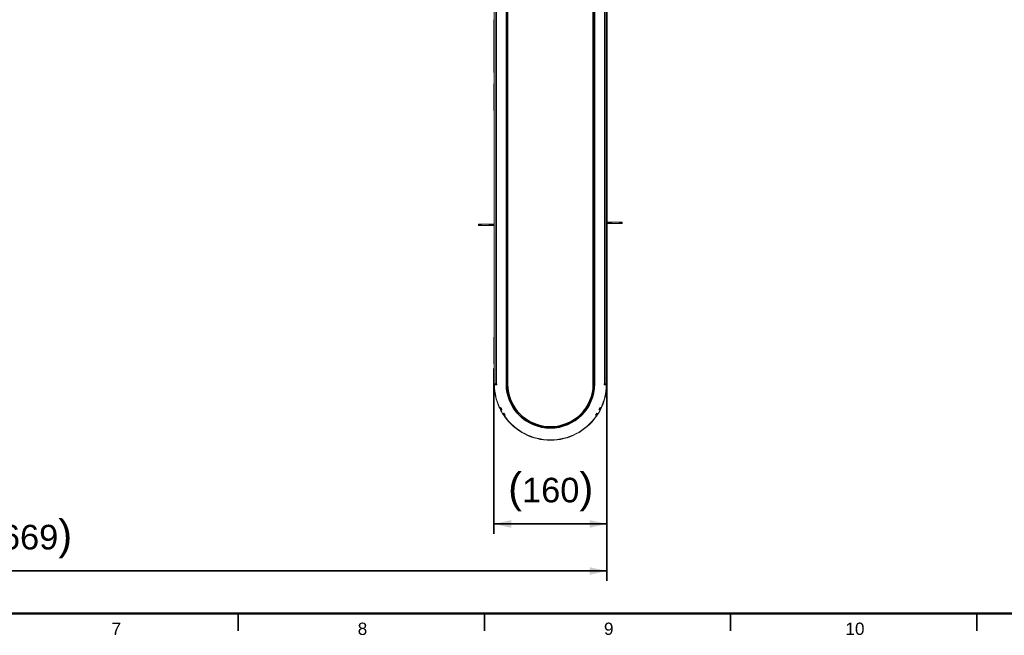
# Model space of a CAD drawing. Header units: millimetres. Extents: x 4 to 1188, y 1 to 840.
# Tile 6 of 210: x 300 to 500, y 1 to 126. Entities that reach past the tile are written whole.
import ezdxf

# ---------------------------------------------------------------- set-up
doc = ezdxf.new("R2010")
doc.units = ezdxf.units.MM
doc.layers.add('1', color=7, linetype='Continuous')
doc.layers.add('256', color=7, linetype='Continuous')
doc.styles.add('Arial Unicode MS', font='Arial Unicode MS')
doc.dimstyles.get("Standard").update_dxf_attribs({"dimtxt": 0.18, "dimasz": 0.18, "dimexe": 0.18, "dimexo": 0.0625, "dimgap": 0.09, "dimtad": 0, "dimtih": 1, "dimtoh": 1, "dimdec": 4, "dimzin": 0, "dimdsep": 46, "dimtxsty": 'Standard', "dimcen": 0.09, "dimadec": 0, "dimazin": 0, "dimtfac": 1, "dimtdec": 4, "dimtofl": 0, "dimtmove": 0, "dimatfit": 3, "dimfxl": 0, "dimtolj": 1, "dimtzin": 0, "dimarcsym": 0})

# ---------------------------------------------------------------- blocks, each defined once
blk = doc.blocks.new('_U10')
at = {"layer": '1', "color": 18, "lineweight": 35}
for p, q in [((396.46, 54.75), (396.46, 21.2)), ((419.37, 54.75), (419.37, 21.2)), ((396.46, 23.2), (419.37, 23.2))]:
    blk.add_line(p, q, dxfattribs=at)
at = {"layer": '1', "color": 18, "lineweight": 70}
for points in [[(396.46, 23.2), (399.96, 23.98), (399.96, 22.42)], [(419.37, 23.2), (415.87, 22.42), (415.87, 23.98)]]:
    blk.add_solid(points, dxfattribs=at)
at = {"layer": '1', "color": 18, "linetype": 'Continuous', "lineweight": 13, "insert": (399.34, 25.76), "char_height": 5, "attachment_point": 7, "line_spacing_factor": 1.047437, "style": 'Arial Unicode MS'}
blk.add_mtext('\\fArial Unicode MS|b0|i0;\\W1.0000;{\\H1.21x;(}160{\\H1.21x;)}', dxfattribs=at)
blk = doc.blocks.new('_U11')
at = {"layer": '1', "color": 18, "lineweight": 35}
for p, q in [((180.92, 220.59), (180.92, 11.64)), ((419.37, 220.59), (419.37, 11.64)), ((180.92, 13.64), (419.37, 13.64))]:
    blk.add_line(p, q, dxfattribs=at)
at = {"layer": '1', "color": 18, "lineweight": 70}
for points in [[(180.92, 13.64), (184.42, 14.42), (184.42, 12.87)], [(419.37, 13.64), (415.87, 12.87), (415.87, 14.42)]]:
    blk.add_solid(points, dxfattribs=at)
at = {"layer": '1', "color": 18, "linetype": 'Continuous', "lineweight": 13, "insert": (289.63, 16.2), "char_height": 5, "attachment_point": 7, "line_spacing_factor": 1.047437, "style": 'Arial Unicode MS'}
blk.add_mtext('\\fArial Unicode MS|b0|i0;\\W1.0000;{\\H1.21x;(}1669{\\H1.21x;)}', dxfattribs=at)

msp = doc.modelspace()

# ---------------------------------------------------------------- linework, layer by layer
at = {"layer": '1', "color": 154, "linetype": 'Continuous', "lineweight": 35}
for p, q in [((416.6315, 51.6294), (416.6315, 231.0579)), ((418.9458, 51.6294), (418.9458, 231.0579)), ((396.8887, 140.4269), (396.8887, 51.6294)), ((399.203, 140.4269), (399.203, 51.6294)), ((393.5427, 83.8008), (393.5427, 84.0865)), ((393.8129, 84.0865), (393.8129, 83.8008)), ((395.5783, 83.8008), (395.5783, 84.0865)), ((395.8258, 84.0865), (395.8258, 83.8008)), ((396.1062, 83.8008), (396.1062, 84.0865)), ((396.3536, 84.0865), (396.3536, 83.8008)), ((419.4809, 84.2294), (419.4809, 84.5151)), ((419.7283, 84.5151), (419.7283, 84.2294)), ((420.0087, 84.2294), (420.0087, 84.5151)), ((420.2562, 84.5151), (420.2562, 84.2294)), ((422.0216, 84.2294), (422.0216, 84.5151)), ((422.2918, 84.5151), (422.2918, 84.2294)), ((396.4885, 66.2339), (396.4887, 66.2339)), ((396.4885, 65.7423), (396.4887, 65.7423)), ((396.4885, 65.27), (396.4887, 65.27)), ((396.4885, 65.0416), (396.4887, 65.0416)), ((396.4885, 63.452), (396.4887, 63.452)), ((396.4885, 63.1817), (396.4887, 63.1817)), ((396.4885, 62.7275), (396.4887, 62.7275)), ((396.4885, 62.4991), (396.4887, 62.4991)), ((396.4885, 61.5012), (396.4887, 61.5012)), ((396.7746, 51.5536), (396.4889, 51.5536)), ((398.9887, 51.6294), (399.203, 51.6294)), ((416.6315, 51.6294), (416.8458, 51.6294)), ((419.0598, 51.5536), (419.3456, 51.5536)), ((397.9012, 46.7465), (397.6435, 46.6231)), ((398.0254, 46.4996), (397.7727, 46.3663)), ((417.8091, 46.4996), (418.0618, 46.3663)), ((417.9333, 46.7465), (418.191, 46.6231)), ((398.5288, 45.6277), (398.287, 45.4754)), ((398.6806, 45.3966), (398.4448, 45.2352)), ((417.1539, 45.3966), (417.3897, 45.2352)), ((417.3057, 45.6277), (417.5475, 45.4754))]:
    msp.add_line(p, q, dxfattribs=at)
at = {"layer": '1', "color": 154, "linetype": 'Continuous', "lineweight": 13}
for p, q in [((416.8458, 231.0579), (416.8458, 51.6294)), ((416.9172, 51.6294), (416.9172, 231.0579)), ((419.3458, 231.0579), (419.3458, 51.6294)), ((396.4887, 140.4269), (396.4887, 51.6294)), ((398.9172, 140.4269), (398.9172, 51.6294)), ((398.9887, 51.6294), (398.9887, 140.4269)), ((396.4887, 125.5933), (396.4601, 125.5933)), ((396.4601, 114.879), (396.4601, 125.5933)), ((396.4601, 114.879), (396.4887, 114.879)), ((396.4601, 107.2651), (396.4601, 112.6079)), ((419.3744, 112.6079), (419.3744, 107.2651)), ((393.3315, 83.8008), (393.3315, 84.0865)), ((393.5427, 84.0865), (393.3315, 84.0865)), ((393.5427, 84.0865), (393.8129, 84.0865)), ((395.5783, 84.0865), (393.8129, 84.0865)), ((395.5783, 84.0865), (395.8258, 84.0865)), ((396.1062, 84.0865), (395.8258, 84.0865)), ((396.1062, 84.0865), (396.3536, 84.0865)), ((396.4887, 84.0865), (396.3536, 84.0865)), ((419.3458, 84.5151), (419.4809, 84.5151)), ((419.3458, 84.2294), (419.4809, 84.2294)), ((419.4809, 84.5151), (419.7283, 84.5151)), ((419.7283, 84.2294), (419.4809, 84.2294)), ((419.7283, 84.5151), (420.0087, 84.5151)), ((419.7283, 84.2294), (420.0087, 84.2294)), ((420.0087, 84.5151), (420.2562, 84.5151)), ((420.2562, 84.2294), (420.0087, 84.2294)), ((420.2562, 84.5151), (422.0216, 84.5151)), ((420.2562, 84.2294), (422.0216, 84.2294)), ((422.0216, 84.5151), (422.2918, 84.5151)), ((422.2918, 84.2294), (422.0216, 84.2294)), ((422.2918, 84.5151), (422.503, 84.5151)), ((422.2918, 84.2294), (422.503, 84.2294)), ((422.503, 84.5151), (422.503, 84.2294)), ((393.5427, 83.8008), (393.3315, 83.8008)), ((393.8129, 83.8008), (393.5427, 83.8008)), ((395.5783, 83.8008), (393.8129, 83.8008)), ((395.8258, 83.8008), (395.5783, 83.8008)), ((396.1062, 83.8008), (395.8258, 83.8008)), ((396.3536, 83.8008), (396.1062, 83.8008)), ((396.4887, 83.8008), (396.3536, 83.8008)), ((396.4885, 67.38), (396.4885, 67.3801)), ((396.4885, 67.3801), (396.4887, 67.3801)), ((396.4885, 67.1919), (396.4887, 67.1919)), ((396.4885, 66.6902), (396.4887, 66.6902)), ((396.4885, 66.3988), (396.4887, 66.3988)), ((396.4885, 66.1921), (396.4885, 66.2339)), ((396.4885, 65.7467), (396.4885, 66.1921)), ((396.4885, 66.1921), (396.4887, 66.1921)), ((396.4885, 65.7423), (396.4885, 65.7467)), ((396.4885, 65.7467), (396.4887, 65.7467)), ((396.4885, 65.7423), (396.4887, 65.7423)), ((396.4885, 65.7423), (396.4885, 65.7423)), ((396.4885, 65.0401), (396.4887, 65.0401)), ((396.4885, 65.0354), (396.4887, 65.0354)), ((396.4885, 64.6338), (396.4887, 64.6338)), ((396.4885, 64.0342), (396.4885, 64.0378)), ((396.4885, 64.0378), (396.4887, 64.0378)), ((396.4885, 64.0326), (396.4885, 64.0342)), ((396.4885, 64.0342), (396.4887, 64.0342)), ((396.4885, 64.0326), (396.4887, 64.0326)), ((396.4885, 63.1817), (396.4887, 63.1817)), ((396.4885, 63.179), (396.4887, 63.179)), ((396.4885, 63.1789), (396.4887, 63.1789)), ((396.4885, 62.4911), (396.4887, 62.4911)), ((396.4885, 62.4865), (396.4887, 62.4865)), ((396.4885, 62.2879), (396.4885, 62.2879)), ((396.4885, 62.0868), (396.4887, 62.0868)), ((396.4601, 55.7508), (396.4601, 61.0936)), ((396.4885, 61.5065), (396.4885, 61.5065)), ((396.4885, 61.5065), (396.4887, 61.5065)), ((396.4885, 61.5065), (396.4887, 61.5065)), ((396.4885, 61.5031), (396.4885, 61.5064)), ((396.4885, 61.5031), (396.4887, 61.5031)), ((396.4885, 61.4948), (396.4885, 61.5012)), ((396.4885, 61.4948), (396.4887, 61.4948)), ((396.4887, 61.5065), (396.4887, 61.5065)), ((419.3744, 61.0936), (419.3744, 55.7508)), ((396.4905, 51.6294), (396.4887, 51.6294)), ((396.4905, 51.6294), (396.8887, 51.6294)), ((397.0315, 51.4865), (396.7066, 51.4865)), ((396.8887, 51.6294), (397.0315, 51.6294)), ((397.0315, 51.6294), (397.0315, 51.4865)), ((418.803, 51.4865), (418.803, 51.6294)), ((418.803, 51.6294), (418.9458, 51.6294)), ((419.1279, 51.4865), (418.803, 51.4865)), ((419.344, 51.6294), (418.9458, 51.6294)), ((419.344, 51.6294), (419.3458, 51.6294)), ((397.8683, 46.8147), (397.6106, 46.6912)), ((397.8599, 46.8322), (397.7962, 46.8019)), ((398.0605, 46.4325), (397.8077, 46.2992)), ((398.0787, 46.3981), (397.9533, 46.3315)), ((417.8811, 46.3315), (417.7558, 46.3981)), ((417.774, 46.4325), (418.0267, 46.2992)), ((417.9662, 46.8147), (418.2239, 46.6912)), ((418.0383, 46.8019), (417.9746, 46.8322)), ((398.4882, 45.6916), (398.2465, 45.5393)), ((398.3472, 45.6493), (398.4676, 45.7245)), ((398.7231, 45.334), (398.4874, 45.1726)), ((398.676, 45.278), (398.7341, 45.318)), ((417.1004, 45.318), (417.1585, 45.278)), ((417.1114, 45.334), (417.3471, 45.1726)), ((417.3463, 45.6916), (417.588, 45.5393)), ((417.3669, 45.7245), (417.4873, 45.6493))]:
    msp.add_line(p, q, dxfattribs=at)
for centre, radius, start, end in [((396.5315, 112.6079), 0.0714, 126.870469, 180), ((419.303, 112.6079), 0.0714, 0, 53.129531), ((396.7458, 107.2651), 0.2857, 180, 205.842656), ((419.0887, 107.2651), 0.2857, 334.157344, 0), ((396.7458, 61.0936), 0.2857, 154.157344, 180), ((419.0887, 61.0936), 0.2857, 0, 25.842656), ((396.5315, 55.7508), 0.0714, 180, 233.129531), ((419.303, 55.7508), 0.0714, 306.870469, 0), ((407.9172, 51.6294), 11.4286, 180.379587, 204.612372), ((396.7066, 51.3436), 0.1429, 90, 181.459923), ((407.9172, 51.6294), 11.3571, 181.459923, 204.770098), ((407.9172, 51.6294), 9, 180, 0), ((407.9172, 51.6294), 8.9286, 180, 0), ((407.9172, 51.6294), 11.3571, 335.229902, 358.540077), ((407.9172, 51.6294), 11.4286, 335.364247, 359.620413), ((419.1279, 51.3436), 0.1429, 358.540077, 90), ((397.7347, 46.9308), 0.1429, 204.770098, 295.5), ((407.9172, 51.6294), 11.4286, 205.979587, 207.420413), ((407.9172, 51.6294), 11.1429, 205.5, 208), ((398.0204, 46.2053), 0.1429, 118, 208.725282), ((407.9172, 51.6294), 11.4286, 208.725282, 211.274718), ((407.9172, 51.6294), 11.1429, 205.98932, 207.41068), ((407.9172, 51.6294), 11.4286, 328.725282, 331.274718), ((407.9172, 51.6294), 11.1429, 332, 334.5), ((407.9172, 51.6294), 11.1429, 332.58932, 334.01068), ((417.8141, 46.2053), 0.1429, 331.274718, 62), ((418.0998, 46.9308), 0.1429, 244.5, 335.229902), ((407.9172, 51.6294), 11.4286, 332.579587, 334.020413), ((398.2715, 45.7705), 0.1429, 211.274718, 302), ((407.9172, 51.6294), 11.4286, 212.579587, 214.020413), ((407.9172, 51.6294), 11.1429, 212, 214.5), ((407.9172, 51.6294), 11.1429, 212.58932, 214.01068), ((407.9172, 51.6294), 11.4286, 215.364247, 324.612372), ((398.7569, 45.1603), 0.1429, 124.5, 215.229902), ((407.9172, 51.6294), 11.3571, 215.229902, 324.770098), ((407.9172, 51.6294), 11.1429, 325.5, 328), ((407.9172, 51.6294), 11.1429, 325.98932, 327.41068), ((417.0776, 45.1603), 0.1429, 324.770098, 55.5), ((407.9172, 51.6294), 11.4286, 325.979587, 327.420413), ((417.563, 45.7705), 0.1429, 238, 328.725282)]:
    msp.add_arc(centre, radius, start, end, dxfattribs=at)
at = {"layer": '1', "color": 154, "linetype": 'Continuous', "lineweight": 35}
msp.add_arc((407.9172, 51.6294), 8.7143, 180, 0, dxfattribs=at)
at = {"layer": '1', "color": 154, "linetype": 'Continuous', "lineweight": 13}
for points in [[(396.4885, 66.6902), (396.4885, 66.8946), (396.4885, 67.062), (396.4885, 67.1919)], [(396.4885, 66.3988), (396.4885, 66.4832), (396.4885, 66.5792), (396.4885, 66.6902)], [(396.4885, 66.2339), (396.4885, 66.2797), (396.4885, 66.335), (396.4885, 66.3988)], [(396.4885, 65.27), (396.4885, 65.3958), (396.4885, 65.4974), (396.4885, 65.4971)], [(396.4885, 65.0416), (396.4885, 65.0419), (396.4885, 65.1442), (396.4885, 65.27)], [(396.4885, 64.0378), (396.4885, 64.3115), (396.4885, 64.5106), (396.4885, 64.6338)], [(396.4885, 63.452), (396.4885, 63.6376), (396.4885, 63.8242), (396.4885, 64.0326)], [(396.4885, 63.1817), (396.4885, 63.1831), (396.4885, 63.2789), (396.4885, 63.452)], [(396.4885, 62.7275), (396.4885, 62.8533), (396.4885, 62.955), (396.4885, 62.9546)], [(396.4885, 62.4991), (396.4885, 62.4995), (396.4885, 62.6017), (396.4885, 62.7275)], [(396.4885, 62.0868), (396.4885, 62.2218), (396.4885, 62.2887), (396.4885, 62.288)], [(396.4885, 61.5065), (396.4885, 61.7545), (396.4885, 61.9481), (396.4885, 62.0868)], [(396.4885, 61.5012), (396.4885, 61.5022), (396.4885, 61.5028), (396.4885, 61.5031)], [(396.4885, 61.2101), (396.4885, 61.2957), (396.4885, 61.3906), (396.4885, 61.4948)]]:
    msp.add_open_spline(points, degree=3, dxfattribs=at)
for points, knots in [([(396.4889, 51.5536), (396.4889, 51.5586), (396.4889, 51.5636), (396.4888, 51.5708), (396.4888, 51.5732), (396.4888, 51.578), (396.4888, 51.5803), (396.4888, 51.5872), (396.4887, 51.5915), (396.4887, 51.5977), (396.4887, 51.5997), (396.4887, 51.6036), (396.4887, 51.6054), (396.4887, 51.6107), (396.4887, 51.6138), (396.4887, 51.6172), (396.4887, 51.6179), (396.4887, 51.6192), (396.4887, 51.621), (396.4887, 51.6237), (396.4887, 51.6253), (396.4887, 51.6268), (396.4887, 51.6274), (396.4887, 51.6289), (396.4887, 51.6294), (396.4887, 51.6294)], [0, 0, 0, 0, 0.12523859, 0.12523859, 0.18785788, 0.18785788, 0.25047718, 0.25047718, 0.37571576, 0.37571576, 0.43833506, 0.43833506, 0.50095435, 0.50095435, 0.62619294, 0.62619294, 0.65750259, 0.65750259, 0.68881224, 0.75143153, 0.81405082, 0.81405082, 0.87667012, 0.87667012, 1, 1, 1, 1]), ([(396.7746, 51.5536), (396.7746, 51.5586), (396.7746, 51.5636), (396.7745, 51.5708), (396.7745, 51.5732), (396.7745, 51.578), (396.7745, 51.5803), (396.7745, 51.5872), (396.7745, 51.5915), (396.7744, 51.5977), (396.7744, 51.5997), (396.7744, 51.6036), (396.7744, 51.6054), (396.7744, 51.6107), (396.7744, 51.6138), (396.7744, 51.6172), (396.7744, 51.6179), (396.7744, 51.6192), (396.7744, 51.621), (396.7744, 51.6237), (396.7744, 51.6253), (396.7744, 51.6268), (396.7744, 51.6274), (396.7744, 51.6289), (396.7744, 51.6294), (396.7744, 51.6294)], [0, 0, 0, 0, 0.12523859, 0.12523859, 0.18785788, 0.18785788, 0.25047718, 0.25047718, 0.37571576, 0.37571576, 0.43833506, 0.43833506, 0.50095435, 0.50095435, 0.62619294, 0.62619294, 0.65750259, 0.65750259, 0.68881224, 0.75143153, 0.81405082, 0.81405082, 0.87667012, 0.87667012, 1, 1, 1, 1]), ([(419.0601, 51.6294), (419.0601, 51.6293), (419.0601, 51.6288), (419.0601, 51.6274), (419.0601, 51.6268), (419.0601, 51.6254), (419.0601, 51.6245), (419.0601, 51.6217), (419.0601, 51.6194), (419.0601, 51.6153), (419.0601, 51.6138), (419.0601, 51.6106), (419.0601, 51.6089), (419.0601, 51.6037), (419.0601, 51.5999), (419.06, 51.5947), (419.06, 51.5937), (419.06, 51.5915), (419.06, 51.5883), (419.06, 51.5827), (419.06, 51.5781), (419.06, 51.5733), (419.0599, 51.5709), (419.0599, 51.5636), (419.0599, 51.5586), (419.0598, 51.5536)], [0, 0, 0, 0, 0.11953776, 0.11953776, 0.18242792, 0.18242792, 0.24531808, 0.24531808, 0.3710984, 0.3710984, 0.43398856, 0.43398856, 0.49687872, 0.49687872, 0.62265904, 0.62265904, 0.65410412, 0.65410412, 0.6855492, 0.74843936, 0.81132952, 0.81132952, 0.87421968, 0.87421968, 1, 1, 1, 1]), ([(419.3458, 51.6294), (419.3458, 51.6293), (419.3458, 51.6288), (419.3458, 51.6274), (419.3458, 51.6268), (419.3458, 51.6254), (419.3458, 51.6245), (419.3458, 51.6217), (419.3458, 51.6194), (419.3458, 51.6153), (419.3458, 51.6138), (419.3458, 51.6106), (419.3458, 51.6089), (419.3458, 51.6037), (419.3458, 51.5999), (419.3458, 51.5947), (419.3458, 51.5937), (419.3458, 51.5915), (419.3457, 51.5883), (419.3457, 51.5827), (419.3457, 51.5781), (419.3457, 51.5733), (419.3457, 51.5709), (419.3456, 51.5636), (419.3456, 51.5586), (419.3456, 51.5536)], [0, 0, 0, 0, 0.11953776, 0.11953776, 0.18242792, 0.18242792, 0.24531808, 0.24531808, 0.3710984, 0.3710984, 0.43398856, 0.43398856, 0.49687872, 0.49687872, 0.62265904, 0.62265904, 0.65410412, 0.65410412, 0.6855492, 0.74843936, 0.81132952, 0.81132952, 0.87421968, 0.87421968, 1, 1, 1, 1]), ([(397.5534, 46.8125), (397.5521, 46.8153), (397.5505, 46.8187), (397.5477, 46.8247), (397.5467, 46.8269), (397.5446, 46.8314), (397.5424, 46.8362), (397.54, 46.8414), (397.5375, 46.8468), (397.5362, 46.8495), (397.5337, 46.8551), (397.5324, 46.858), (397.5297, 46.8637), (397.5284, 46.8667), (397.527, 46.8696)], [0, 0, 0, 0, 0.25, 0.25, 0.375, 0.375, 0.5, 0.625, 0.625, 0.75, 0.75, 0.875, 0.875, 1, 1, 1, 1]), ([(397.6106, 46.6912), (397.6097, 46.6932), (397.6086, 46.6954), (397.6066, 46.6995), (397.6059, 46.701), (397.6044, 46.7042), (397.6035, 46.706), (397.6021, 46.7089), (397.6017, 46.7099), (397.6006, 46.7121), (397.6001, 46.7132), (397.5984, 46.7167), (397.5972, 46.7192), (397.5953, 46.7233), (397.5946, 46.7247), (397.5932, 46.7277), (397.5911, 46.7321), (397.5888, 46.737), (397.5864, 46.742), (397.5856, 46.7437), (397.584, 46.7471), (397.5832, 46.7489), (397.5815, 46.7523), (397.5807, 46.7541), (397.5791, 46.7575), (397.5783, 46.7593), (397.5758, 46.7645), (397.5742, 46.768), (397.5717, 46.7731), (397.5709, 46.7748), (397.5694, 46.7782), (397.5686, 46.7799), (397.5662, 46.7849), (397.5648, 46.7881), (397.5626, 46.7926), (397.562, 46.7941), (397.5606, 46.7969), (397.56, 46.7983), (397.5581, 46.8022), (397.557, 46.8046), (397.5555, 46.8078), (397.5551, 46.8088), (397.5542, 46.8108), (397.5538, 46.8116), (397.5534, 46.8125)], [0, 0, 0, 0, 0.125, 0.125, 0.1875, 0.1875, 0.25, 0.25, 0.28125, 0.28125, 0.3125, 0.3125, 0.375, 0.375, 0.40625, 0.40625, 0.4375, 0.5, 0.5, 0.53125, 0.53125, 0.5625, 0.5625, 0.59375, 0.59375, 0.625, 0.625, 0.6875, 0.6875, 0.71875, 0.71875, 0.75, 0.75, 0.8125, 0.8125, 0.84375, 0.84375, 0.875, 0.875, 0.9375, 0.9375, 0.96875, 0.96875, 1, 1, 1, 1]), ([(397.6435, 46.6231), (397.6413, 46.6276), (397.6392, 46.632), (397.636, 46.6385), (397.635, 46.6407), (397.6329, 46.6449), (397.6319, 46.6471), (397.6289, 46.6532), (397.627, 46.6572), (397.6243, 46.6627), (397.6234, 46.6645), (397.6218, 46.668), (397.621, 46.6697), (397.6187, 46.6744), (397.6173, 46.6772), (397.6158, 46.6803), (397.6155, 46.6809), (397.615, 46.6821), (397.6142, 46.6837), (397.613, 46.6861), (397.6123, 46.6876), (397.6117, 46.6889), (397.6114, 46.6895), (397.6108, 46.6908), (397.6106, 46.6912), (397.6106, 46.6912)], [0, 0, 0, 0, 0.12523859, 0.12523859, 0.18785788, 0.18785788, 0.25047718, 0.25047718, 0.37571576, 0.37571576, 0.43833506, 0.43833506, 0.50095435, 0.50095435, 0.62619294, 0.62619294, 0.65750259, 0.65750259, 0.68881224, 0.75143153, 0.81405082, 0.81405082, 0.87667012, 0.87667012, 1, 1, 1, 1]), ([(397.8077, 46.2992), (397.8077, 46.2993), (397.8075, 46.2997), (397.8068, 46.3009), (397.8066, 46.3015), (397.8059, 46.3027), (397.8055, 46.3035), (397.8042, 46.306), (397.8031, 46.3081), (397.8012, 46.3117), (397.8005, 46.313), (397.799, 46.3158), (397.7982, 46.3173), (397.7958, 46.3219), (397.794, 46.3253), (397.7916, 46.3299), (397.7912, 46.3308), (397.7902, 46.3327), (397.7887, 46.3356), (397.7861, 46.3405), (397.7839, 46.3446), (397.7817, 46.3488), (397.7806, 46.351), (397.7772, 46.3575), (397.775, 46.3619), (397.7727, 46.3663)], [0, 0, 0, 0, 0.11953776, 0.11953776, 0.18242792, 0.18242792, 0.24531808, 0.24531808, 0.3710984, 0.3710984, 0.43398856, 0.43398856, 0.49687872, 0.49687872, 0.62265904, 0.62265904, 0.65410412, 0.65410412, 0.6855492, 0.74843936, 0.81132952, 0.81132952, 0.87421968, 0.87421968, 1, 1, 1, 1]), ([(397.8694, 46.184), (397.8684, 46.1857), (397.8674, 46.1876), (397.8652, 46.1916), (397.864, 46.1938), (397.8621, 46.1974), (397.8614, 46.1987), (397.86, 46.2013), (397.8578, 46.2054), (397.8554, 46.2099), (397.8528, 46.2146), (397.852, 46.2162), (397.8502, 46.2194), (397.8485, 46.2227), (397.8467, 46.2261), (397.8448, 46.2294), (397.8439, 46.2312), (397.8426, 46.2337), (397.8421, 46.2346), (397.8412, 46.2363), (397.8398, 46.2388), (397.8385, 46.2414), (397.8358, 46.2464), (397.834, 46.2498), (397.8313, 46.2547), (397.8304, 46.2564), (397.8287, 46.2597), (397.8278, 46.2613), (397.8253, 46.266), (397.8237, 46.269), (397.8215, 46.2732), (397.8208, 46.2746), (397.8194, 46.2773), (397.8174, 46.281), (397.8157, 46.2842), (397.8136, 46.2881), (397.8128, 46.2897), (397.8113, 46.2926), (397.8106, 46.2938), (397.8095, 46.2959), (397.809, 46.2968), (397.8083, 46.2982), (397.808, 46.2988), (397.8077, 46.2992)], [0, 0, 0, 0, 0.0625, 0.0625, 0.125, 0.125, 0.15625, 0.15625, 0.1875, 0.25, 0.25, 0.28125, 0.28125, 0.3125, 0.34375, 0.34375, 0.375, 0.375, 0.390625, 0.390625, 0.40625, 0.4375, 0.4375, 0.5, 0.5, 0.53125, 0.53125, 0.5625, 0.5625, 0.625, 0.625, 0.65625, 0.65625, 0.6875, 0.75, 0.75, 0.8125, 0.8125, 0.875, 0.875, 0.9375, 0.9375, 1, 1, 1, 1]), ([(397.9012, 46.7465), (397.899, 46.751), (397.8969, 46.7554), (397.8937, 46.762), (397.8926, 46.7641), (397.8906, 46.7684), (397.8895, 46.7705), (397.8865, 46.7767), (397.8846, 46.7806), (397.882, 46.7862), (397.8811, 46.788), (397.8794, 46.7915), (397.8786, 46.7931), (397.8763, 46.7978), (397.875, 46.8006), (397.8735, 46.8038), (397.8732, 46.8044), (397.8726, 46.8055), (397.8719, 46.8072), (397.8707, 46.8096), (397.87, 46.8111), (397.8694, 46.8124), (397.8691, 46.8129), (397.8685, 46.8142), (397.8683, 46.8147), (397.8683, 46.8147)], [0, 0, 0, 0, 0.12523859, 0.12523859, 0.18785788, 0.18785788, 0.25047718, 0.25047718, 0.37571576, 0.37571576, 0.43833506, 0.43833506, 0.50095435, 0.50095435, 0.62619294, 0.62619294, 0.65750259, 0.65750259, 0.68881224, 0.75143153, 0.81405082, 0.81405082, 0.87667012, 0.87667012, 1, 1, 1, 1]), ([(397.8951, 46.1368), (397.8934, 46.1399), (397.8917, 46.1429), (397.8893, 46.1473), (397.8886, 46.1486), (397.8872, 46.1512), (397.8865, 46.1525), (397.8844, 46.1563), (397.8818, 46.1611), (397.8793, 46.1657), (397.8775, 46.1689), (397.8769, 46.17), (397.8758, 46.1721), (397.8753, 46.1731), (397.8727, 46.1779), (397.8709, 46.1812), (397.8694, 46.184)], [0, 0, 0, 0, 0.16100051, 0.16100051, 0.23091713, 0.23091713, 0.30083376, 0.30083376, 0.440667, 0.58050025, 0.58050025, 0.65041688, 0.65041688, 0.7203335, 0.7203335, 1, 1, 1, 1]), ([(398.0605, 46.4325), (398.0605, 46.4325), (398.0602, 46.433), (398.0596, 46.4342), (398.0593, 46.4347), (398.0586, 46.436), (398.0582, 46.4367), (398.0569, 46.4393), (398.0558, 46.4413), (398.0539, 46.445), (398.0532, 46.4463), (398.0518, 46.4491), (398.051, 46.4505), (398.0485, 46.4552), (398.0468, 46.4585), (398.0444, 46.4631), (398.0439, 46.4641), (398.0429, 46.466), (398.0414, 46.4688), (398.0388, 46.4738), (398.0367, 46.4779), (398.0345, 46.4821), (398.0334, 46.4842), (398.03, 46.4907), (398.0277, 46.4951), (398.0254, 46.4996)], [0, 0, 0, 0, 0.11953776, 0.11953776, 0.18242792, 0.18242792, 0.24531808, 0.24531808, 0.3710984, 0.3710984, 0.43398856, 0.43398856, 0.49687872, 0.49687872, 0.62265904, 0.62265904, 0.65410412, 0.65410412, 0.6855492, 0.74843936, 0.81132952, 0.81132952, 0.87421968, 0.87421968, 1, 1, 1, 1]), ([(417.8091, 46.4996), (417.8068, 46.4951), (417.8045, 46.4908), (417.8012, 46.4843), (417.8001, 46.4822), (417.7979, 46.478), (417.7968, 46.4759), (417.7936, 46.4698), (417.7916, 46.466), (417.7887, 46.4605), (417.7878, 46.4587), (417.786, 46.4553), (417.7851, 46.4537), (417.7827, 46.449), (417.7813, 46.4463), (417.7796, 46.4432), (417.7793, 46.4426), (417.7787, 46.4415), (417.7779, 46.4398), (417.7767, 46.4375), (417.7759, 46.436), (417.7752, 46.4347), (417.7749, 46.4342), (417.7742, 46.4329), (417.774, 46.4325), (417.774, 46.4325)], [0, 0, 0, 0, 0.12523859, 0.12523859, 0.18785788, 0.18785788, 0.25047718, 0.25047718, 0.37571576, 0.37571576, 0.43833506, 0.43833506, 0.50095435, 0.50095435, 0.62619294, 0.62619294, 0.65750259, 0.65750259, 0.68881224, 0.75143153, 0.81405082, 0.81405082, 0.87667012, 0.87667012, 1, 1, 1, 1]), ([(417.9662, 46.8147), (417.9662, 46.8146), (417.966, 46.8142), (417.9654, 46.8129), (417.9651, 46.8124), (417.9645, 46.8111), (417.9642, 46.8103), (417.9629, 46.8078), (417.9619, 46.8057), (417.9601, 46.802), (417.9595, 46.8006), (417.9581, 46.7978), (417.9574, 46.7963), (417.9551, 46.7916), (417.9535, 46.7881), (417.9512, 46.7835), (417.9508, 46.7825), (417.9498, 46.7806), (417.9484, 46.7777), (417.946, 46.7727), (417.944, 46.7685), (417.9419, 46.7642), (417.9408, 46.7621), (417.9376, 46.7555), (417.9355, 46.751), (417.9333, 46.7465)], [0, 0, 0, 0, 0.11953776, 0.11953776, 0.18242792, 0.18242792, 0.24531808, 0.24531808, 0.3710984, 0.3710984, 0.43398856, 0.43398856, 0.49687872, 0.49687872, 0.62265904, 0.62265904, 0.65410412, 0.65410412, 0.6855492, 0.74843936, 0.81132952, 0.81132952, 0.87421968, 0.87421968, 1, 1, 1, 1]), ([(417.9635, 46.181), (417.9621, 46.1783), (417.9603, 46.175), (417.9571, 46.1692), (417.9559, 46.1671), (417.9536, 46.1627), (417.951, 46.158), (417.9483, 46.153), (417.9455, 46.1478), (417.944, 46.1452), (417.9415, 46.1406), (417.9405, 46.1387), (417.9394, 46.1368)], [0, 0, 0, 0, 0.29907101, 0.29907101, 0.44860652, 0.44860652, 0.59814202, 0.74767753, 0.74767753, 0.89721303, 0.89721303, 1, 1, 1, 1]), ([(418.0267, 46.2992), (418.0257, 46.2973), (418.0246, 46.2951), (418.0225, 46.2911), (418.0217, 46.2897), (418.02, 46.2865), (418.0191, 46.2848), (418.0176, 46.2819), (418.0171, 46.2809), (418.0159, 46.2788), (418.0154, 46.2777), (418.0136, 46.2743), (418.0123, 46.2718), (418.0101, 46.2678), (418.0094, 46.2664), (418.0079, 46.2636), (418.0055, 46.2592), (418.003, 46.2545), (418.0004, 46.2496), (417.9995, 46.2479), (417.9977, 46.2445), (417.9968, 46.2429), (417.995, 46.2395), (417.9941, 46.2378), (417.9923, 46.2344), (417.9914, 46.2327), (417.9886, 46.2276), (417.9868, 46.2242), (417.9841, 46.2192), (417.9833, 46.2176), (417.9815, 46.2143), (417.9806, 46.2126), (417.978, 46.2078), (417.9763, 46.2047), (417.974, 46.2003), (417.9732, 46.1989), (417.9717, 46.1961), (417.971, 46.1947), (417.9689, 46.1909), (417.9676, 46.1886), (417.966, 46.1855), (417.9654, 46.1845), (417.9644, 46.1827), (417.964, 46.1818), (417.9635, 46.181)], [0, 0, 0, 0, 0.125, 0.125, 0.1875, 0.1875, 0.25, 0.25, 0.28125, 0.28125, 0.3125, 0.3125, 0.375, 0.375, 0.40625, 0.40625, 0.4375, 0.5, 0.5, 0.53125, 0.53125, 0.5625, 0.5625, 0.59375, 0.59375, 0.625, 0.625, 0.6875, 0.6875, 0.71875, 0.71875, 0.75, 0.75, 0.8125, 0.8125, 0.84375, 0.84375, 0.875, 0.875, 0.9375, 0.9375, 0.96875, 0.96875, 1, 1, 1, 1]), ([(418.0618, 46.3663), (418.0595, 46.3619), (418.0573, 46.3575), (418.0539, 46.3511), (418.0528, 46.349), (418.0506, 46.3447), (418.0495, 46.3426), (418.0463, 46.3366), (418.0443, 46.3327), (418.0415, 46.3272), (418.0405, 46.3255), (418.0387, 46.322), (418.0379, 46.3204), (418.0355, 46.3158), (418.034, 46.313), (418.0324, 46.3099), (418.0321, 46.3093), (418.0315, 46.3082), (418.0306, 46.3066), (418.0294, 46.3042), (418.0286, 46.3028), (418.0279, 46.3015), (418.0277, 46.301), (418.027, 46.2997), (418.0267, 46.2992), (418.0267, 46.2992)], [0, 0, 0, 0, 0.12523859, 0.12523859, 0.18785788, 0.18785788, 0.25047718, 0.25047718, 0.37571576, 0.37571576, 0.43833506, 0.43833506, 0.50095435, 0.50095435, 0.62619294, 0.62619294, 0.65750259, 0.65750259, 0.68881224, 0.75143153, 0.81405082, 0.81405082, 0.87667012, 0.87667012, 1, 1, 1, 1]), ([(418.2239, 46.6912), (418.2239, 46.6912), (418.2237, 46.6907), (418.2231, 46.6895), (418.2228, 46.689), (418.2222, 46.6877), (418.2218, 46.6869), (418.2206, 46.6843), (418.2196, 46.6822), (418.2178, 46.6785), (418.2172, 46.6772), (418.2158, 46.6743), (418.2151, 46.6728), (418.2128, 46.6681), (418.2111, 46.6647), (418.2089, 46.66), (418.2084, 46.6591), (418.2075, 46.6572), (418.2061, 46.6542), (418.2037, 46.6492), (418.2016, 46.645), (418.1996, 46.6408), (418.1985, 46.6386), (418.1953, 46.632), (418.1932, 46.6276), (418.191, 46.6231)], [0, 0, 0, 0, 0.11953776, 0.11953776, 0.18242792, 0.18242792, 0.24531808, 0.24531808, 0.3710984, 0.3710984, 0.43398856, 0.43398856, 0.49687872, 0.49687872, 0.62265904, 0.62265904, 0.65410412, 0.65410412, 0.6855492, 0.74843936, 0.81132952, 0.81132952, 0.87421968, 0.87421968, 1, 1, 1, 1]), ([(418.2797, 46.8094), (418.2789, 46.8076), (418.278, 46.8057), (418.276, 46.8015), (418.275, 46.7993), (418.2732, 46.7955), (418.2726, 46.7942), (418.2714, 46.7915), (418.2694, 46.7873), (418.2673, 46.7827), (418.265, 46.7779), (418.2642, 46.7762), (418.2626, 46.7729), (418.261, 46.7695), (418.2594, 46.7661), (418.2578, 46.7626), (418.257, 46.7609), (418.2557, 46.7582), (418.2553, 46.7573), (418.2545, 46.7556), (418.2533, 46.753), (418.252, 46.7504), (418.2496, 46.7452), (418.248, 46.7418), (418.2456, 46.7367), (418.2448, 46.735), (418.2432, 46.7316), (418.2424, 46.73), (418.2401, 46.7252), (418.2386, 46.7221), (418.2366, 46.7178), (418.2359, 46.7163), (418.2346, 46.7136), (418.2328, 46.7098), (418.2312, 46.7065), (418.2293, 46.7026), (418.2285, 46.7009), (418.2271, 46.698), (418.2266, 46.6968), (418.2255, 46.6946), (418.2251, 46.6937), (418.2244, 46.6923), (418.2241, 46.6917), (418.2239, 46.6912)], [0, 0, 0, 0, 0.0625, 0.0625, 0.125, 0.125, 0.15625, 0.15625, 0.1875, 0.25, 0.25, 0.28125, 0.28125, 0.3125, 0.34375, 0.34375, 0.375, 0.375, 0.390625, 0.390625, 0.40625, 0.4375, 0.4375, 0.5, 0.5, 0.53125, 0.53125, 0.5625, 0.5625, 0.625, 0.625, 0.65625, 0.65625, 0.6875, 0.75, 0.75, 0.8125, 0.8125, 0.875, 0.875, 0.9375, 0.9375, 1, 1, 1, 1]), ([(418.3055, 46.8654), (418.3029, 46.8597), (418.3004, 46.8541), (418.2972, 46.8473), (418.2966, 46.846), (418.2954, 46.8433), (418.2948, 46.8419), (418.293, 46.838), (418.2906, 46.833), (418.2885, 46.8283), (418.2869, 46.8249), (418.2864, 46.8238), (418.2854, 46.8217), (418.2849, 46.8207), (418.2826, 46.8157), (418.281, 46.8123), (418.2797, 46.8094)], [0, 0, 0, 0, 0.25, 0.25, 0.3125, 0.3125, 0.375, 0.375, 0.5, 0.625, 0.625, 0.6875, 0.6875, 0.75, 0.75, 1, 1, 1, 1]), ([(398.1757, 45.6532), (398.1741, 45.6558), (398.1721, 45.659), (398.1687, 45.6647), (398.1674, 45.6667), (398.1648, 45.671), (398.1621, 45.6755), (398.1591, 45.6804), (398.156, 45.6854), (398.1544, 45.688), (398.1517, 45.6925), (398.1506, 45.6943), (398.1495, 45.6961)], [0, 0, 0, 0, 0.29907101, 0.29907101, 0.44860652, 0.44860652, 0.59814202, 0.74767753, 0.74767753, 0.89721303, 0.89721303, 1, 1, 1, 1]), ([(398.2465, 45.5393), (398.2453, 45.5412), (398.244, 45.5433), (398.2416, 45.5471), (398.2407, 45.5485), (398.2388, 45.5515), (398.2378, 45.5532), (398.236, 45.5559), (398.2354, 45.5569), (398.2342, 45.5589), (398.2335, 45.5599), (398.2315, 45.5632), (398.23, 45.5656), (398.2276, 45.5694), (398.2267, 45.5708), (398.225, 45.5735), (398.2224, 45.5777), (398.2196, 45.5823), (398.2166, 45.587), (398.2156, 45.5886), (398.2136, 45.5918), (398.2126, 45.5934), (398.2106, 45.5967), (398.2096, 45.5983), (398.2075, 45.6016), (398.2065, 45.6032), (398.2035, 45.6082), (398.2015, 45.6114), (398.1985, 45.6162), (398.1975, 45.6178), (398.1955, 45.621), (398.1945, 45.6226), (398.1916, 45.6273), (398.1898, 45.6303), (398.1872, 45.6345), (398.1863, 45.6359), (398.1847, 45.6386), (398.1839, 45.6399), (398.1816, 45.6436), (398.1802, 45.6458), (398.1784, 45.6488), (398.1778, 45.6498), (398.1767, 45.6516), (398.1762, 45.6524), (398.1757, 45.6532)], [0, 0, 0, 0, 0.125, 0.125, 0.1875, 0.1875, 0.25, 0.25, 0.28125, 0.28125, 0.3125, 0.3125, 0.375, 0.375, 0.40625, 0.40625, 0.4375, 0.5, 0.5, 0.53125, 0.53125, 0.5625, 0.5625, 0.59375, 0.59375, 0.625, 0.625, 0.6875, 0.6875, 0.71875, 0.71875, 0.75, 0.75, 0.8125, 0.8125, 0.84375, 0.84375, 0.875, 0.875, 0.9375, 0.9375, 0.96875, 0.96875, 1, 1, 1, 1]), ([(398.287, 45.4754), (398.2843, 45.4796), (398.2817, 45.4838), (398.2778, 45.4899), (398.2765, 45.4919), (398.274, 45.4959), (398.2727, 45.4979), (398.269, 45.5037), (398.2667, 45.5074), (398.2634, 45.5126), (398.2623, 45.5143), (398.2602, 45.5175), (398.2592, 45.5191), (398.2564, 45.5235), (398.2548, 45.5262), (398.2529, 45.5291), (398.2526, 45.5297), (398.2519, 45.5307), (398.2509, 45.5323), (398.2495, 45.5345), (398.2486, 45.5359), (398.2478, 45.5372), (398.2475, 45.5377), (398.2467, 45.5389), (398.2465, 45.5393), (398.2465, 45.5393)], [0, 0, 0, 0, 0.12523859, 0.12523859, 0.18785788, 0.18785788, 0.25047718, 0.25047718, 0.37571576, 0.37571576, 0.43833506, 0.43833506, 0.50095435, 0.50095435, 0.62619294, 0.62619294, 0.65750259, 0.65750259, 0.68881224, 0.75143153, 0.81405082, 0.81405082, 0.87667012, 0.87667012, 1, 1, 1, 1]), ([(398.4874, 45.1726), (398.4873, 45.1726), (398.4871, 45.173), (398.4863, 45.1742), (398.4859, 45.1747), (398.4851, 45.1759), (398.4847, 45.1766), (398.483, 45.1789), (398.4817, 45.1808), (398.4794, 45.1842), (398.4786, 45.1855), (398.4768, 45.1881), (398.4759, 45.1894), (398.4729, 45.1938), (398.4708, 45.1969), (398.4679, 45.2012), (398.4673, 45.2021), (398.4661, 45.2038), (398.4642, 45.2065), (398.4611, 45.2111), (398.4585, 45.215), (398.4558, 45.2189), (398.4545, 45.2209), (398.4504, 45.227), (398.4476, 45.2311), (398.4448, 45.2352)], [0, 0, 0, 0, 0.11953776, 0.11953776, 0.18242792, 0.18242792, 0.24531808, 0.24531808, 0.3710984, 0.3710984, 0.43398856, 0.43398856, 0.49687872, 0.49687872, 0.62265904, 0.62265904, 0.65410412, 0.65410412, 0.6855492, 0.74843936, 0.81132952, 0.81132952, 0.87421968, 0.87421968, 1, 1, 1, 1]), ([(398.5618, 45.0652), (398.5607, 45.0668), (398.5595, 45.0685), (398.5568, 45.0723), (398.5554, 45.0744), (398.553, 45.0777), (398.5522, 45.0789), (398.5505, 45.0814), (398.5478, 45.0852), (398.545, 45.0893), (398.5419, 45.0937), (398.5408, 45.0952), (398.5387, 45.0982), (398.5366, 45.1013), (398.5344, 45.1044), (398.5322, 45.1075), (398.5311, 45.1091), (398.5295, 45.1115), (398.5289, 45.1123), (398.5278, 45.1139), (398.5262, 45.1163), (398.5245, 45.1187), (398.5213, 45.1234), (398.5191, 45.1265), (398.5159, 45.1311), (398.5148, 45.1326), (398.5127, 45.1357), (398.5117, 45.1372), (398.5087, 45.1416), (398.5067, 45.1444), (398.504, 45.1484), (398.5031, 45.1497), (398.5014, 45.1521), (398.499, 45.1556), (398.497, 45.1586), (398.4945, 45.1622), (398.4935, 45.1637), (398.4916, 45.1664), (398.4908, 45.1675), (398.4895, 45.1695), (398.489, 45.1703), (398.488, 45.1716), (398.4877, 45.1722), (398.4874, 45.1726)], [0, 0, 0, 0, 0.0625, 0.0625, 0.125, 0.125, 0.15625, 0.15625, 0.1875, 0.25, 0.25, 0.28125, 0.28125, 0.3125, 0.34375, 0.34375, 0.375, 0.375, 0.390625, 0.390625, 0.40625, 0.4375, 0.4375, 0.5, 0.5, 0.53125, 0.53125, 0.5625, 0.5625, 0.625, 0.625, 0.65625, 0.65625, 0.6875, 0.75, 0.75, 0.8125, 0.8125, 0.875, 0.875, 0.9375, 0.9375, 1, 1, 1, 1]), ([(398.5288, 45.6277), (398.5261, 45.6319), (398.5235, 45.636), (398.5196, 45.6421), (398.5183, 45.6442), (398.5157, 45.6482), (398.5145, 45.6502), (398.5108, 45.656), (398.5084, 45.6596), (398.5051, 45.6648), (398.5041, 45.6665), (398.502, 45.6698), (398.501, 45.6713), (398.4982, 45.6758), (398.4965, 45.6784), (398.4947, 45.6813), (398.4943, 45.6819), (398.4937, 45.683), (398.4927, 45.6846), (398.4913, 45.6868), (398.4904, 45.6882), (398.4896, 45.6894), (398.4893, 45.6899), (398.4885, 45.6912), (398.4882, 45.6916), (398.4882, 45.6916)], [0, 0, 0, 0, 0.12523859, 0.12523859, 0.18785788, 0.18785788, 0.25047718, 0.25047718, 0.37571576, 0.37571576, 0.43833506, 0.43833506, 0.50095435, 0.50095435, 0.62619294, 0.62619294, 0.65750259, 0.65750259, 0.68881224, 0.75143153, 0.81405082, 0.81405082, 0.87667012, 0.87667012, 1, 1, 1, 1]), ([(398.5974, 45.0148), (398.5937, 45.0199), (398.5902, 45.0249), (398.5859, 45.031), (398.585, 45.0323), (398.5833, 45.0347), (398.5825, 45.0359), (398.58, 45.0394), (398.5768, 45.0439), (398.5738, 45.0481), (398.5717, 45.0512), (398.571, 45.0522), (398.5696, 45.0541), (398.569, 45.055), (398.5658, 45.0595), (398.5636, 45.0626), (398.5618, 45.0652)], [0, 0, 0, 0, 0.25, 0.25, 0.3125, 0.3125, 0.375, 0.375, 0.5, 0.625, 0.625, 0.6875, 0.6875, 0.75, 0.75, 1, 1, 1, 1]), ([(398.7231, 45.334), (398.7231, 45.3341), (398.7228, 45.3345), (398.722, 45.3356), (398.7217, 45.3361), (398.7209, 45.3373), (398.7204, 45.338), (398.7188, 45.3403), (398.7175, 45.3422), (398.7152, 45.3456), (398.7143, 45.3469), (398.7125, 45.3495), (398.7116, 45.3509), (398.7087, 45.3552), (398.7065, 45.3583), (398.7036, 45.3626), (398.703, 45.3635), (398.7018, 45.3652), (398.7, 45.3679), (398.6969, 45.3725), (398.6943, 45.3764), (398.6916, 45.3803), (398.6902, 45.3823), (398.6861, 45.3884), (398.6834, 45.3925), (398.6806, 45.3966)], [0, 0, 0, 0, 0.11953776, 0.11953776, 0.18242792, 0.18242792, 0.24531808, 0.24531808, 0.3710984, 0.3710984, 0.43398856, 0.43398856, 0.49687872, 0.49687872, 0.62265904, 0.62265904, 0.65410412, 0.65410412, 0.6855492, 0.74843936, 0.81132952, 0.81132952, 0.87421968, 0.87421968, 1, 1, 1, 1]), ([(417.1539, 45.3966), (417.1511, 45.3925), (417.1484, 45.3884), (417.1443, 45.3824), (417.143, 45.3804), (417.1403, 45.3765), (417.139, 45.3745), (417.1351, 45.3688), (417.1327, 45.3652), (417.1292, 45.3601), (417.1281, 45.3585), (417.1259, 45.3553), (417.1249, 45.3538), (417.1219, 45.3495), (417.1202, 45.3469), (417.1182, 45.344), (417.1178, 45.3435), (417.1171, 45.3424), (417.1161, 45.3409), (417.1146, 45.3387), (417.1136, 45.3373), (417.1128, 45.3361), (417.1125, 45.3356), (417.1117, 45.3344), (417.1114, 45.334), (417.1114, 45.334)], [0, 0, 0, 0, 0.12523859, 0.12523859, 0.18785788, 0.18785788, 0.25047718, 0.25047718, 0.37571576, 0.37571576, 0.43833506, 0.43833506, 0.50095435, 0.50095435, 0.62619294, 0.62619294, 0.65750259, 0.65750259, 0.68881224, 0.75143153, 0.81405082, 0.81405082, 0.87667012, 0.87667012, 1, 1, 1, 1]), ([(417.2707, 45.0624), (417.269, 45.0599), (417.2668, 45.0568), (417.263, 45.0514), (417.2616, 45.0494), (417.2587, 45.0453), (417.2557, 45.0411), (417.2524, 45.0364), (417.249, 45.0315), (417.2472, 45.0291), (417.2437, 45.024), (417.2418, 45.0215), (417.2382, 45.0163), (417.2363, 45.0137), (417.2344, 45.011)], [0, 0, 0, 0, 0.25, 0.25, 0.375, 0.375, 0.5, 0.625, 0.625, 0.75, 0.75, 0.875, 0.875, 1, 1, 1, 1]), ([(417.3471, 45.1726), (417.3459, 45.1708), (417.3445, 45.1688), (417.3419, 45.165), (417.341, 45.1637), (417.339, 45.1607), (417.3379, 45.1591), (417.336, 45.1564), (417.3354, 45.1555), (417.334, 45.1535), (417.3333, 45.1525), (417.3311, 45.1493), (417.3296, 45.147), (417.327, 45.1433), (417.3261, 45.142), (417.3243, 45.1393), (417.3214, 45.1352), (417.3184, 45.1309), (417.3152, 45.1263), (417.3142, 45.1247), (417.312, 45.1216), (417.3109, 45.12), (417.3087, 45.1169), (417.3076, 45.1153), (417.3054, 45.1121), (417.3043, 45.1106), (417.301, 45.1058), (417.2988, 45.1027), (417.2956, 45.098), (417.2945, 45.0965), (417.2924, 45.0934), (417.2913, 45.0919), (417.2882, 45.0874), (417.2862, 45.0845), (417.2833, 45.0804), (417.2824, 45.0791), (417.2806, 45.0765), (417.2797, 45.0752), (417.2772, 45.0717), (417.2757, 45.0695), (417.2737, 45.0666), (417.273, 45.0657), (417.2718, 45.064), (417.2713, 45.0632), (417.2707, 45.0624)], [0, 0, 0, 0, 0.125, 0.125, 0.1875, 0.1875, 0.25, 0.25, 0.28125, 0.28125, 0.3125, 0.3125, 0.375, 0.375, 0.40625, 0.40625, 0.4375, 0.5, 0.5, 0.53125, 0.53125, 0.5625, 0.5625, 0.59375, 0.59375, 0.625, 0.625, 0.6875, 0.6875, 0.71875, 0.71875, 0.75, 0.75, 0.8125, 0.8125, 0.84375, 0.84375, 0.875, 0.875, 0.9375, 0.9375, 0.96875, 0.96875, 1, 1, 1, 1]), ([(417.3463, 45.6916), (417.3462, 45.6915), (417.346, 45.6911), (417.3452, 45.69), (417.3449, 45.6895), (417.3441, 45.6882), (417.3437, 45.6875), (417.3422, 45.6851), (417.3409, 45.6831), (417.3387, 45.6797), (417.3379, 45.6784), (417.3363, 45.6757), (417.3354, 45.6743), (417.3326, 45.6699), (417.3305, 45.6667), (417.3278, 45.6623), (417.3272, 45.6614), (417.326, 45.6596), (417.3243, 45.6569), (417.3213, 45.6522), (417.3188, 45.6483), (417.3163, 45.6443), (417.315, 45.6422), (417.311, 45.636), (417.3084, 45.6319), (417.3057, 45.6277)], [0, 0, 0, 0, 0.11953776, 0.11953776, 0.18242792, 0.18242792, 0.24531808, 0.24531808, 0.3710984, 0.3710984, 0.43398856, 0.43398856, 0.49687872, 0.49687872, 0.62265904, 0.62265904, 0.65410412, 0.65410412, 0.6855492, 0.74843936, 0.81132952, 0.81132952, 0.87421968, 0.87421968, 1, 1, 1, 1]), ([(417.3897, 45.2352), (417.3869, 45.2311), (417.3841, 45.227), (417.3801, 45.221), (417.3787, 45.219), (417.3761, 45.2151), (417.3747, 45.2131), (417.3709, 45.2074), (417.3684, 45.2038), (417.365, 45.1987), (417.3638, 45.1971), (417.3617, 45.1939), (417.3606, 45.1924), (417.3577, 45.188), (417.3559, 45.1854), (417.3539, 45.1826), (417.3536, 45.182), (417.3528, 45.181), (417.3518, 45.1795), (417.3503, 45.1773), (417.3494, 45.1759), (417.3486, 45.1747), (417.3482, 45.1742), (417.3474, 45.173), (417.3471, 45.1726), (417.3471, 45.1726)], [0, 0, 0, 0, 0.12523859, 0.12523859, 0.18785788, 0.18785788, 0.25047718, 0.25047718, 0.37571576, 0.37571576, 0.43833506, 0.43833506, 0.50095435, 0.50095435, 0.62619294, 0.62619294, 0.65750259, 0.65750259, 0.68881224, 0.75143153, 0.81405082, 0.81405082, 0.87667012, 0.87667012, 1, 1, 1, 1]), ([(417.588, 45.5393), (417.588, 45.5393), (417.5877, 45.5389), (417.587, 45.5377), (417.5867, 45.5372), (417.5859, 45.536), (417.5855, 45.5353), (417.5839, 45.5329), (417.5827, 45.5309), (417.5805, 45.5274), (417.5797, 45.5262), (417.578, 45.5235), (417.5771, 45.5221), (417.5743, 45.5177), (417.5723, 45.5144), (417.5695, 45.5101), (417.569, 45.5092), (417.5678, 45.5074), (417.5661, 45.5046), (417.5631, 45.4999), (417.5606, 45.496), (417.5581, 45.492), (417.5568, 45.49), (417.5528, 45.4838), (417.5502, 45.4796), (417.5475, 45.4754)], [0, 0, 0, 0, 0.11953776, 0.11953776, 0.18242792, 0.18242792, 0.24531808, 0.24531808, 0.3710984, 0.3710984, 0.43398856, 0.43398856, 0.49687872, 0.49687872, 0.62265904, 0.62265904, 0.65410412, 0.65410412, 0.6855492, 0.74843936, 0.81132952, 0.81132952, 0.87421968, 0.87421968, 1, 1, 1, 1]), ([(417.657, 45.6503), (417.656, 45.6486), (417.6549, 45.6468), (417.6525, 45.6429), (417.6512, 45.6408), (417.649, 45.6373), (417.6483, 45.6361), (417.6467, 45.6335), (417.6443, 45.6296), (417.6416, 45.6253), (417.6388, 45.6207), (417.6378, 45.6192), (417.6359, 45.616), (417.6339, 45.6128), (417.6319, 45.6096), (417.6299, 45.6064), (417.6289, 45.6047), (417.6273, 45.6022), (417.6268, 45.6014), (417.6258, 45.5998), (417.6243, 45.5973), (417.6228, 45.5949), (417.6197, 45.59), (417.6177, 45.5868), (417.6148, 45.582), (417.6138, 45.5804), (417.6118, 45.5773), (417.6108, 45.5757), (417.608, 45.5712), (417.6062, 45.5683), (417.6037, 45.5642), (417.6028, 45.5629), (417.6012, 45.5604), (417.599, 45.5568), (417.5971, 45.5537), (417.5947, 45.55), (417.5937, 45.5484), (417.592, 45.5457), (417.5913, 45.5445), (417.59, 45.5425), (417.5895, 45.5417), (417.5886, 45.5403), (417.5883, 45.5398), (417.588, 45.5393)], [0, 0, 0, 0, 0.0625, 0.0625, 0.125, 0.125, 0.15625, 0.15625, 0.1875, 0.25, 0.25, 0.28125, 0.28125, 0.3125, 0.34375, 0.34375, 0.375, 0.375, 0.390625, 0.390625, 0.40625, 0.4375, 0.4375, 0.5, 0.5, 0.53125, 0.53125, 0.5625, 0.5625, 0.625, 0.625, 0.65625, 0.65625, 0.6875, 0.75, 0.75, 0.8125, 0.8125, 0.875, 0.875, 0.9375, 0.9375, 1, 1, 1, 1]), ([(417.685, 45.6962), (417.6832, 45.6932), (417.6814, 45.6902), (417.6788, 45.686), (417.678, 45.6847), (417.6765, 45.6822), (417.6757, 45.6809), (417.6735, 45.6772), (417.6706, 45.6725), (417.6679, 45.6681), (417.666, 45.6649), (417.6653, 45.6639), (417.6641, 45.6619), (417.6635, 45.6609), (417.6607, 45.6562), (417.6587, 45.653), (417.657, 45.6503)], [0, 0, 0, 0, 0.16100051, 0.16100051, 0.23091713, 0.23091713, 0.30083376, 0.30083376, 0.440667, 0.58050025, 0.58050025, 0.65041688, 0.65041688, 0.7203335, 0.7203335, 1, 1, 1, 1])]:
    msp.add_open_spline(points, degree=3, knots=knots, dxfattribs=at)
at = {"layer": '1', "color": 154, "linetype": 'Continuous', "lineweight": 35}
for points in [[(397.527, 46.8696), (397.5499, 46.8802), (397.5727, 46.8909), (397.5956, 46.9015)], [(397.8694, 46.184), (397.8725, 46.1857), (397.8756, 46.1873), (397.8786, 46.189)], [(417.9546, 46.1858), (417.9576, 46.1842), (417.9606, 46.1826), (417.9635, 46.181)], [(418.2797, 46.8094), (418.2566, 46.8201), (418.2336, 46.8308), (418.2106, 46.8415)], [(418.2391, 46.8963), (418.2612, 46.886), (418.2834, 46.8757), (418.3055, 46.8654)], [(398.1843, 45.6585), (398.1815, 45.6567), (398.1786, 45.655), (398.1757, 45.6532)], [(398.5618, 45.0652), (398.5831, 45.0802), (398.6044, 45.0951), (398.6257, 45.1101)], [(398.6564, 45.0562), (398.6367, 45.0424), (398.617, 45.0286), (398.5974, 45.0148)], [(417.2344, 45.011), (417.2138, 45.0255), (417.1932, 45.04), (417.1725, 45.0545)], [(417.657, 45.6503), (417.654, 45.6522), (417.651, 45.654), (417.648, 45.6558)]]:
    msp.add_open_spline(points, degree=3, dxfattribs=at)
for points in [[(397.6239, 46.8452), (397.6212, 46.8439), (397.6185, 46.8427), (397.595, 46.8318), (397.5742, 46.8221), (397.5534, 46.8125)], [(417.2071, 45.1071), (417.2095, 45.1054), (417.212, 45.1037), (417.2332, 45.0888), (417.2519, 45.0756), (417.2707, 45.0624)]]:
    msp.add_open_spline(points, degree=3, knots=[0, 0, 0, 0, 0.1144781, 0.1144781, 1, 1, 1, 1], dxfattribs=at)
at = {"layer": '256', "color": 18, "linetype": 'Continuous', "lineweight": 50}
msp.add_line((1184, 5), (23, 5), dxfattribs=at)
at = {"layer": '256', "color": 18, "linetype": 'Continuous', "lineweight": 35}
for p, q in [((344.5, 5), (344.5, 1.5)), ((394.5, 5), (394.5, 1.5)), ((444.5, 5), (444.5, 1.5)), ((494.5, 5), (494.5, 1.5))]:
    msp.add_line(p, q, dxfattribs=at)

# ---------------------------------------------------------------- texts
at = {"layer": '256', "color": 18, "linetype": 'Continuous', "lineweight": 13, "char_height": 2.5, "attachment_point": 7, "line_spacing_factor": 1.047437, "style": 'Arial Unicode MS'}
for s, insert in [('\\fArial Unicode MS|b0|i0;\\W1.0000;7', (318.7863, 0.6224)), ('\\fArial Unicode MS|b0|i0;\\W1.0000;8', (368.7863, 0.6173)), ('\\fArial Unicode MS|b0|i0;\\W1.0000;9', (418.7863, 0.6173)), ('\\fArial Unicode MS|b0|i0;\\W1.0000;10', (467.8151, 0.6173))]:
    msp.add_mtext(s, dxfattribs=dict(at, insert=insert))

# ---------------------------------------------------------------- dimensions: what is measured, and where the dimension line sits
at = {"layer": '1', "color": 18, "linetype": 'Continuous', "lineweight": 13}
for base, p1, p2, picture, middle in [((419.3744, 13.6435), (180.9172, 224.2651), (419.3744, 224.2651), '_U11', (300.1458, 13.6435)), ((419.3744, 23.2005), (396.4601, 58.4222), (419.3744, 58.4222), '_U10', (407.9172, 23.2005))]:
    dim = msp.add_linear_dim(base=base, p1=p1, p2=p2, dimstyle='Standard', override={"dimtxt": 5, "dimasz": 3.5, "dimexe": 2, "dimexo": 1, "dimgap": 2.5, "dimtad": 1, "dimtih": 1, "dimtoh": 0, "dimdec": 0, "dimlfac": 7, "dimzin": 8, "dimdsep": 44, "dimlunit": 2, "dimpost": '(<>)', "dimtxsty": 'Arial Unicode MS', "dimsah": 1, "dimse1": 0, "dimse2": 0, "dimsd1": 0, "dimsd2": 0, "dimclrd": 18, "dimclre": 18, "dimclrt": 18, "dimtm": -0.1, "dimtfac": 0.4, "dimtdec": 2, "dimtofl": 1, "dimtmove": 0, "dimtzin": 8, "dimlwd": 35, "dimlwe": 35}, dxfattribs=at)
    dim.commit()
    dim.dimension.update_dxf_attribs({"geometry": picture, "text_midpoint": middle, "dimtype": 160})

doc.saveas('drawing.dxf')
